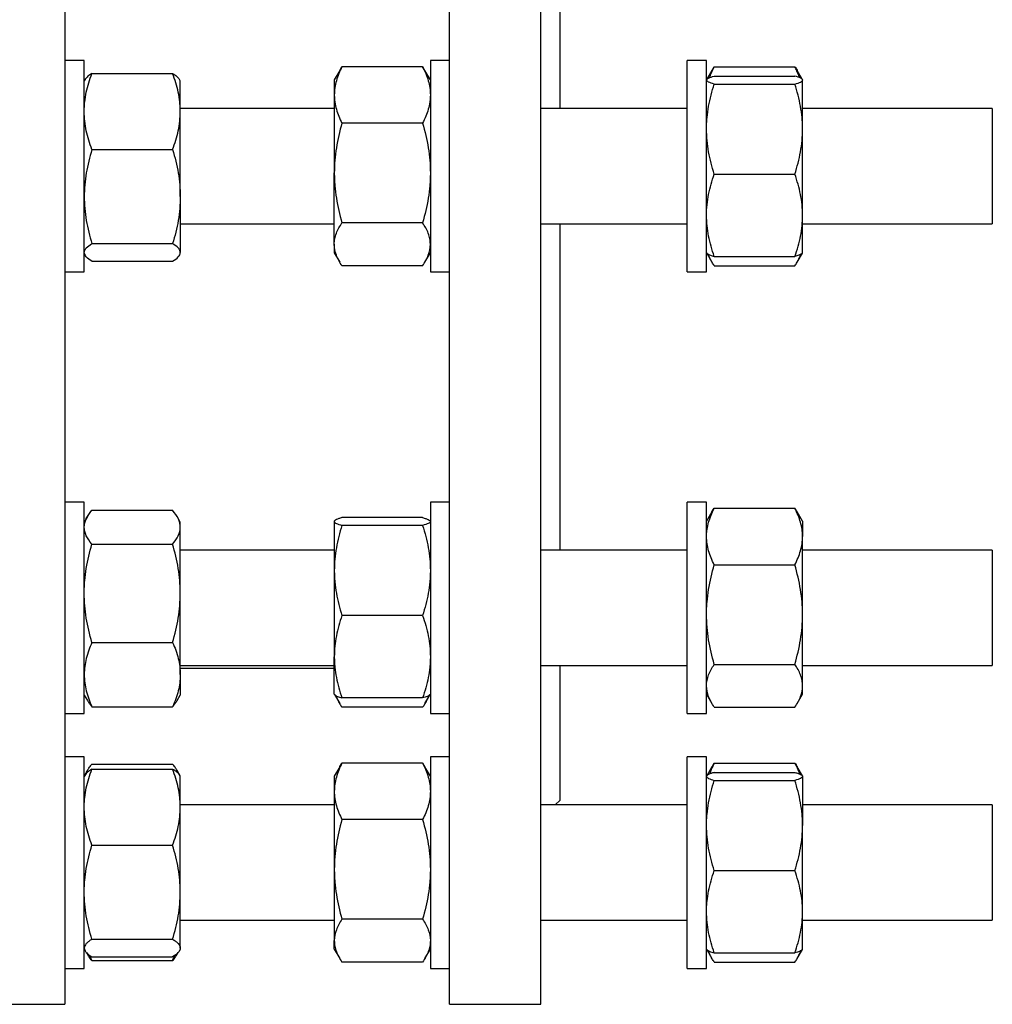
# Model space of a CAD drawing. Header units: millimetres. Extents: x 19 to 951, y 36 to 957.
# Tile 7 of 9: x 748 to 951, y 493 to 697. Entities that reach past the tile are written whole.
import ezdxf

# ---------------------------------------------------------------- set-up
doc = ezdxf.new("R2010")
doc.units = ezdxf.units.MM

msp = doc.modelspace()

# ---------------------------------------------------------------- linework, layer by layer
at = {"color": 7, "linetype": 'Continuous', "lineweight": 25}
for p, q in [((757.51, 947.52), (757.51, 492.52)), ((837.58, 492.52), (837.58, 720.02)), ((856.58, 492.52), (856.58, 720.02)), ((860.58, 678.96), (860.58, 720.02)), ((761.51, 688.96), (757.51, 688.96)), ((761.51, 644.96), (761.51, 688.96)), ((837.58, 688.96), (833.58, 688.96)), ((833.58, 688.96), (833.58, 646.6)), ((891.08, 688.96), (887.08, 688.96)), ((887.08, 671.17), (887.08, 688.96)), ((891.08, 671.17), (891.08, 688.96)), ((814.7, 686.92), (813.58, 684.96)), ((814.71, 686.92), (815.18, 687.69)), ((831.97, 687.69), (815.18, 687.69)), ((832.45, 686.92), (831.97, 687.69)), ((833.58, 684.96), (832.45, 686.92)), ((892.19, 686.9), (891.13, 685.06)), ((892.68, 687.68), (909.47, 687.68)), ((911.02, 685.06), (909.96, 686.9)), ((761.68, 685.03), (761.51, 684.74)), ((763.12, 686.29), (779.91, 686.29)), ((781.51, 684.74), (781.35, 685.03)), ((781.51, 678.36), (781.51, 684.74)), ((813.58, 684.96), (813.58, 681.81)), ((891.11, 685.03), (891.08, 684.96)), ((892.68, 685.73), (909.47, 685.73)), ((911.08, 684.96), (911.04, 685.03)), ((911.08, 684.96), (911.08, 684.91)), ((911.08, 674.7), (911.08, 684.91)), ((892.68, 684.08), (909.47, 684.08)), ((813.58, 681.81), (813.58, 665.57)), ((813.58, 678.96), (781.51, 678.96)), ((887.08, 678.96), (856.58, 678.96)), ((950.58, 678.96), (911.08, 678.96)), ((950.58, 678.96), (950.58, 654.96)), ((781.51, 660.64), (781.51, 678.36)), ((831.97, 675.93), (815.18, 675.93)), ((911.08, 656.76), (911.08, 674.7)), ((763.12, 670.42), (779.91, 670.42)), ((887.08, 644.96), (887.08, 671.17)), ((891.08, 644.96), (891.08, 671.17)), ((813.58, 650.72), (813.58, 665.57)), ((892.68, 665.32), (909.47, 665.32)), ((781.51, 660.64), (781.51, 649.02)), ((911.08, 648.96), (911.08, 656.76)), ((781.51, 654.96), (813.58, 654.96)), ((831.97, 655.21), (815.18, 655.21)), ((856.58, 654.96), (887.08, 654.96)), ((860.58, 587.07), (860.58, 654.96)), ((911.08, 654.96), (950.58, 654.96)), ((763.12, 650.86), (779.91, 650.86)), ((813.58, 650.72), (813.58, 648.96)), ((761.51, 648.74), (761.68, 648.44)), ((781.35, 648.44), (781.51, 648.74)), ((781.51, 648.74), (781.51, 649.02)), ((813.58, 648.96), (814.71, 647.01)), ((832.45, 647.01), (833.58, 648.96)), ((891.08, 648.96), (891.11, 648.9)), ((891.11, 648.9), (892.19, 647.03)), ((892.68, 648.2), (909.47, 648.2)), ((909.96, 647.03), (911.04, 648.9)), ((911.04, 648.9), (911.08, 648.96)), ((763.12, 647.18), (779.91, 647.18)), ((831.97, 646.24), (815.18, 646.24)), ((833.58, 646.6), (833.58, 644.96)), ((892.68, 646.25), (909.47, 646.25)), ((757.51, 644.96), (761.51, 644.96)), ((833.58, 644.96), (837.58, 644.96)), ((887.08, 644.96), (891.08, 644.96)), ((761.51, 597.07), (757.51, 597.07)), ((761.51, 553.07), (761.51, 597.07)), ((837.58, 597.07), (833.58, 597.07)), ((833.58, 597.07), (833.58, 553.07)), ((891.08, 597.07), (887.08, 597.07)), ((887.08, 567.91), (887.08, 597.07)), ((891.08, 567.91), (891.08, 597.07)), ((763.12, 595.35), (779.91, 595.35)), ((892.19, 595), (891.08, 593.07)), ((892.2, 595), (892.68, 595.78)), ((892.68, 595.78), (909.47, 595.78)), ((909.96, 595), (909.47, 595.78)), ((911.08, 593.07), (909.96, 595)), ((762.17, 594.03), (761.51, 592.9)), ((781.51, 592.9), (780.86, 594.03)), ((781.51, 591.83), (781.51, 592.9)), ((813.61, 593.13), (813.58, 593.07)), ((813.58, 593.07), (813.58, 593.01)), ((813.58, 593.01), (813.58, 582.83)), ((831.97, 593.82), (815.18, 593.82)), ((833.58, 593.07), (833.54, 593.13)), ((911.08, 593.07), (911.08, 589.89)), ((781.51, 578.09), (781.51, 591.83)), ((831.97, 592.2), (815.18, 592.2)), ((763.12, 588.32), (779.91, 588.32)), ((911.08, 573.64), (911.08, 589.89)), ((813.58, 587.07), (781.51, 587.07)), ((887.08, 587.07), (856.58, 587.07)), ((950.58, 587.07), (911.08, 587.07)), ((950.58, 587.07), (950.58, 563.07)), ((813.58, 582.83), (813.58, 564.88)), ((892.68, 584), (909.47, 584)), ((781.51, 561.15), (781.51, 578.09)), ((831.97, 573.45), (815.18, 573.45)), ((911.08, 558.81), (911.08, 573.64)), ((763.12, 567.86), (779.91, 567.86)), ((887.08, 553.07), (887.08, 567.91)), ((891.08, 553.07), (891.08, 567.91)), ((813.58, 557.07), (813.58, 564.88)), ((781.51, 563.07), (813.58, 563.07)), ((781.51, 562.52), (813.58, 562.52)), ((856.58, 563.07), (887.08, 563.07)), ((860.58, 535.02), (860.58, 563.07)), ((892.68, 563.28), (909.47, 563.28)), ((911.08, 563.07), (950.58, 563.07)), ((781.51, 561.15), (781.51, 556.9)), ((911.08, 557.07), (911.08, 558.81)), ((761.51, 556.9), (762.17, 555.76)), ((780.86, 555.76), (781.51, 556.9)), ((813.58, 557.07), (813.61, 557.01)), ((813.61, 557.01), (814.7, 555.11)), ((831.97, 556.31), (815.18, 556.31)), ((832.45, 555.11), (833.55, 557.01)), ((833.55, 557.01), (833.58, 557.07)), ((891.08, 557.07), (892.2, 555.13)), ((909.96, 555.13), (911.08, 557.07)), ((763.12, 554.44), (779.91, 554.44)), ((831.97, 554.34), (815.18, 554.34)), ((892.68, 554.35), (909.47, 554.35)), ((757.51, 553.07), (761.51, 553.07)), ((833.58, 553.07), (837.58, 553.07)), ((887.08, 553.07), (891.08, 553.07)), ((761.51, 544.01), (757.51, 544.01)), ((761.51, 541.93), (761.51, 544.01)), ((837.58, 544.01), (833.58, 544.01)), ((833.58, 544.01), (833.58, 500.01)), ((891.08, 544.01), (887.08, 544.01)), ((887.08, 505.41), (887.08, 544.01)), ((891.08, 505.41), (891.08, 544.01)), ((761.51, 500.01), (761.51, 541.93)), ((762.17, 541.2), (761.51, 540.07)), ((763.12, 542.52), (779.91, 542.52)), ((763.12, 541.5), (779.91, 541.5)), ((781.51, 540.07), (780.86, 541.2)), ((814.7, 541.96), (813.58, 540.01)), ((831.97, 542.73), (815.18, 542.73)), ((833.58, 540.01), (832.45, 541.96)), ((892.19, 541.94), (891.13, 540.09)), ((892.68, 542.73), (909.47, 542.73)), ((911.03, 540.09), (909.96, 541.94)), ((761.69, 540.24), (761.51, 539.95)), ((781.51, 539.95), (781.34, 540.24)), ((781.51, 539.95), (781.51, 540.07)), ((781.51, 533.57), (781.51, 539.95)), ((813.58, 540.01), (813.58, 536.85)), ((891.11, 540.07), (891.08, 540.01)), ((892.68, 540.78), (909.47, 540.78)), ((892.68, 539.13), (909.47, 539.13)), ((911.08, 540.01), (911.04, 540.07)), ((911.08, 539.95), (911.08, 540.01)), ((911.08, 539.95), (911.08, 529.74)), ((813.58, 536.85), (813.58, 520.61)), ((859.56, 534.01), (860.58, 535.02)), ((813.58, 534.01), (781.51, 534.01)), ((781.51, 515.85), (781.51, 533.57)), ((887.08, 534.01), (856.58, 534.01)), ((950.58, 534.01), (911.08, 534.01)), ((950.58, 534.01), (950.58, 532.5)), ((831.97, 530.97), (815.18, 530.97)), ((950.58, 532.5), (950.58, 510.01)), ((911.08, 511.8), (911.08, 529.74)), ((763.12, 525.63), (779.91, 525.63)), ((813.58, 520.61), (813.58, 505.77)), ((892.68, 520.36), (909.47, 520.36)), ((781.51, 504.23), (781.51, 515.85)), ((911.08, 504.01), (911.08, 511.8)), ((781.51, 510.01), (813.58, 510.01)), ((831.97, 510.25), (815.18, 510.25)), ((856.58, 510.01), (887.08, 510.01)), ((911.08, 510.01), (950.58, 510.01)), ((763.12, 506.07), (779.91, 506.07)), ((781.51, 504.23), (781.51, 503.95)), ((813.58, 504.01), (813.58, 505.77)), ((887.08, 500.01), (887.08, 505.41)), ((891.08, 500.01), (891.08, 505.41)), ((761.51, 503.95), (761.69, 503.65)), ((761.96, 503.31), (762.17, 502.94)), ((763.12, 501.61), (762.67, 502.69)), ((763.12, 502.39), (779.91, 502.39)), ((779.91, 501.61), (780.36, 502.69)), ((780.86, 502.94), (781.07, 503.31)), ((781.34, 503.65), (781.51, 503.95)), ((813.58, 504.01), (814.7, 502.06)), ((832.45, 502.06), (833.58, 504.01)), ((891.08, 504.01), (891.11, 503.95)), ((891.11, 503.95), (892.19, 502.07)), ((892.68, 503.24), (909.47, 503.24)), ((909.96, 502.07), (911.04, 503.95)), ((911.04, 503.95), (911.08, 504.01)), ((763.12, 501.61), (779.91, 501.61)), ((831.97, 501.29), (815.18, 501.29)), ((892.68, 501.29), (909.47, 501.29)), ((757.51, 500.01), (761.51, 500.01)), ((833.58, 500.01), (837.58, 500.01)), ((887.08, 500.01), (891.08, 500.01)), ((743.51, 492.52), (757.51, 492.52)), ((837.58, 492.52), (856.58, 492.52))]:
    msp.add_line(p, q, dxfattribs=at)
for points, knots in [([(815.18, 687.69), (814.69, 686.72), (814.29, 685.76), (813.73, 683.8), (813.58, 682.81), (813.58, 681.81)], [0, 0, 0, 0, 0.5, 0.5, 1, 1, 1, 1]), ([(831.97, 687.69), (832.46, 686.72), (832.86, 685.76), (833.42, 683.8), (833.58, 682.81), (833.58, 681.81)], [0, 0, 0, 0, 0.5, 0.5, 1, 1, 1, 1]), ([(891.72, 685.42), (891.77, 685.57), (891.92, 686.03), (892.24, 686.78), (892.54, 687.38), (892.68, 687.68)], [0, 0, 0, 0, 0.19818, 0.599141, 1, 1, 1, 1]), ([(892.68, 687.68), (892.52, 687.44), (892.35, 687.18), (892.21, 686.92), (892.2, 686.9)], [0, 0, 0, 0, 0.921423, 1, 1, 1, 1]), ([(910.43, 685.42), (910.38, 685.57), (910.23, 686.03), (909.91, 686.78), (909.62, 687.38), (909.47, 687.68)], [0, 0, 0, 0, 0.19818, 0.599141, 1, 1, 1, 1]), ([(909.47, 687.68), (909.63, 687.44), (909.81, 687.18), (909.95, 686.92), (909.96, 686.9)], [0, 0, 0, 0, 0.921423, 1, 1, 1, 1]), ([(761.51, 678.36), (761.51, 678.69), (761.52, 679.03), (761.56, 679.7), (761.59, 680.04), (761.7, 681.04), (761.81, 681.71), (762.23, 683.69), (762.63, 685), (763.12, 686.29)], [0, 0, 0, 0, 0.125, 0.125, 0.25, 0.25, 0.5, 0.5, 1, 1, 1, 1]), ([(763.12, 686.29), (762.97, 686.19), (762.66, 685.99), (762.26, 685.69), (761.95, 685.39), (761.75, 685.17), (761.7, 685.04), (761.69, 685.02)], [0, 0, 0, 0, 0.238547, 0.477162, 0.715652, 0.958646, 1, 1, 1, 1]), ([(781.51, 678.36), (781.51, 678.69), (781.51, 679.03), (781.47, 679.7), (781.44, 680.04), (781.33, 681.04), (781.22, 681.71), (780.8, 683.69), (780.4, 685), (779.91, 686.29)], [0, 0, 0, 0, 0.125, 0.125, 0.25, 0.25, 0.5, 0.5, 1, 1, 1, 1]), ([(779.91, 686.29), (780.06, 686.19), (780.37, 685.99), (780.77, 685.69), (781.08, 685.39), (781.28, 685.17), (781.33, 685.04), (781.34, 685.02)], [0, 0, 0, 0, 0.238547, 0.4771616, 0.7156518, 0.958646, 1, 1, 1, 1]), ([(891.08, 684.91), (891.08, 684.94), (891.09, 684.98), (891.12, 685.05), (891.15, 685.08), (891.26, 685.19), (891.37, 685.26), (891.79, 685.46), (892.2, 685.6), (892.68, 685.73)], [0, 0, 0, 0, 0.125, 0.125, 0.25, 0.25, 0.5, 0.5, 1, 1, 1, 1]), ([(892.68, 684.08), (892.19, 684.22), (891.79, 684.35), (891.23, 684.63), (891.08, 684.77), (891.08, 684.91)], [0, 0, 0, 0, 0.5, 0.5, 1, 1, 1, 1]), ([(911.08, 684.91), (911.08, 684.94), (911.07, 684.98), (911.03, 685.05), (911, 685.08), (910.89, 685.19), (910.78, 685.26), (910.36, 685.46), (909.96, 685.6), (909.47, 685.73)], [0, 0, 0, 0, 0.125, 0.125, 0.25, 0.25, 0.5, 0.5, 1, 1, 1, 1]), ([(909.47, 684.08), (909.96, 684.22), (910.36, 684.35), (910.92, 684.63), (911.08, 684.77), (911.08, 684.91)], [0, 0, 0, 0, 0.5, 0.5, 1, 1, 1, 1]), ([(891.08, 674.7), (891.08, 675.1), (891.09, 675.5), (891.12, 676.29), (891.15, 676.69), (891.26, 677.88), (891.37, 678.66), (891.79, 681.01), (892.2, 682.55), (892.68, 684.08)], [0, 0, 0, 0, 0.125, 0.125, 0.25, 0.25, 0.5, 0.5, 1, 1, 1, 1]), ([(911.08, 674.7), (911.08, 675.1), (911.07, 675.5), (911.03, 676.29), (911, 676.69), (910.89, 677.88), (910.78, 678.66), (910.36, 681.01), (909.96, 682.55), (909.47, 684.08)], [0, 0, 0, 0, 0.125, 0.125, 0.25, 0.25, 0.5, 0.5, 1, 1, 1, 1]), ([(813.58, 681.81), (813.58, 681.56), (813.59, 681.31), (813.62, 680.81), (813.65, 680.56), (813.76, 679.82), (813.87, 679.32), (814.29, 677.85), (814.7, 676.89), (815.18, 675.93)], [0, 0, 0, 0, 0.125, 0.125, 0.25, 0.25, 0.5, 0.5, 1, 1, 1, 1]), ([(833.58, 681.81), (833.58, 681.56), (833.57, 681.31), (833.53, 680.81), (833.5, 680.56), (833.39, 679.82), (833.28, 679.32), (832.86, 677.85), (832.46, 676.89), (831.97, 675.93)], [0, 0, 0, 0, 0.125, 0.125, 0.25, 0.25, 0.5, 0.5, 1, 1, 1, 1]), ([(763.12, 670.42), (762.63, 671.72), (762.23, 673.03), (761.67, 675.67), (761.51, 677), (761.51, 678.36)], [0, 0, 0, 0, 0.5, 0.5, 1, 1, 1, 1]), ([(779.91, 670.42), (780.4, 671.72), (780.8, 673.03), (781.36, 675.67), (781.51, 677), (781.51, 678.36)], [0, 0, 0, 0, 0.5, 0.5, 1, 1, 1, 1]), ([(815.18, 675.93), (814.69, 674.23), (814.29, 672.53), (813.73, 669.08), (813.58, 667.33), (813.58, 665.57)], [0, 0, 0, 0, 0.5, 0.5, 1, 1, 1, 1]), ([(831.97, 675.93), (832.46, 674.23), (832.86, 672.53), (833.42, 669.08), (833.58, 667.33), (833.58, 665.57)], [0, 0, 0, 0, 0.5, 0.5, 1, 1, 1, 1]), ([(892.68, 665.32), (892.19, 666.85), (891.79, 668.4), (891.23, 671.52), (891.08, 673.1), (891.08, 674.7)], [0, 0, 0, 0, 0.5, 0.5, 1, 1, 1, 1]), ([(909.47, 665.32), (909.96, 666.85), (910.36, 668.4), (910.92, 671.52), (911.08, 673.1), (911.08, 674.7)], [0, 0, 0, 0, 0.5, 0.5, 1, 1, 1, 1]), ([(763.12, 670.42), (762.88, 669.62), (762.65, 668.82), (762.26, 667.2), (762.09, 666.38), (761.67, 663.94), (761.51, 662.29), (761.51, 660.64)], [0, 0, 0, 0, 0.25, 0.25, 0.5, 0.5, 1, 1, 1, 1]), ([(779.91, 670.42), (780.15, 669.62), (780.38, 668.82), (780.77, 667.2), (780.94, 666.38), (781.36, 663.94), (781.51, 662.29), (781.51, 660.64)], [0, 0, 0, 0, 0.25, 0.25, 0.5, 0.5, 1, 1, 1, 1]), ([(813.58, 665.57), (813.58, 665.13), (813.59, 664.69), (813.62, 663.81), (813.65, 663.37), (813.76, 662.06), (813.87, 661.19), (814.29, 658.6), (814.7, 656.9), (815.18, 655.21)], [0, 0, 0, 0, 0.125, 0.125, 0.25, 0.25, 0.5, 0.5, 1, 1, 1, 1]), ([(833.58, 665.57), (833.58, 665.13), (833.57, 664.69), (833.53, 663.81), (833.5, 663.37), (833.39, 662.06), (833.28, 661.19), (832.86, 658.6), (832.46, 656.9), (831.97, 655.21)], [0, 0, 0, 0, 0.125, 0.125, 0.25, 0.25, 0.5, 0.5, 1, 1, 1, 1]), ([(891.08, 656.76), (891.08, 657.48), (891.11, 658.21), (891.26, 659.67), (891.37, 660.39), (891.8, 662.53), (892.2, 663.93), (892.68, 665.32)], [0, 0, 0, 0, 0.25, 0.25, 0.5, 0.5, 1, 1, 1, 1]), ([(911.08, 656.76), (911.08, 657.48), (911.04, 658.21), (910.89, 659.67), (910.78, 660.39), (910.36, 662.53), (909.95, 663.93), (909.47, 665.32)], [0, 0, 0, 0, 0.25, 0.25, 0.5, 0.5, 1, 1, 1, 1]), ([(761.51, 660.64), (761.51, 659.81), (761.55, 658.98), (761.7, 657.32), (761.81, 656.49), (762.23, 654.05), (762.64, 652.44), (763.12, 650.86)], [0, 0, 0, 0, 0.25, 0.25, 0.5, 0.5, 1, 1, 1, 1]), ([(781.51, 660.64), (781.51, 659.81), (781.48, 658.98), (781.33, 657.32), (781.22, 656.49), (780.8, 654.05), (780.39, 652.44), (779.91, 650.86)], [0, 0, 0, 0, 0.25, 0.25, 0.5, 0.5, 1, 1, 1, 1]), ([(892.68, 648.2), (892.44, 648.89), (892.22, 649.6), (891.82, 651.02), (891.65, 651.73), (891.23, 653.87), (891.08, 655.31), (891.08, 656.76)], [0, 0, 0, 0, 0.25, 0.25, 0.5, 0.5, 1, 1, 1, 1]), ([(909.47, 648.2), (909.71, 648.89), (909.94, 649.6), (910.34, 651.02), (910.51, 651.73), (910.93, 653.87), (911.08, 655.31), (911.08, 656.76)], [0, 0, 0, 0, 0.25, 0.25, 0.5, 0.5, 1, 1, 1, 1]), ([(813.58, 650.72), (813.58, 651.1), (813.61, 651.48), (813.76, 652.25), (813.87, 652.63), (814.3, 653.75), (814.7, 654.48), (815.18, 655.21)], [0, 0, 0, 0, 0.25, 0.25, 0.5, 0.5, 1, 1, 1, 1]), ([(833.58, 650.72), (833.58, 651.1), (833.54, 651.48), (833.39, 652.25), (833.28, 652.63), (832.86, 653.75), (832.45, 654.48), (831.97, 655.21)], [0, 0, 0, 0, 0.25, 0.25, 0.5, 0.5, 1, 1, 1, 1]), ([(761.51, 649.02), (761.51, 649.1), (761.52, 649.18), (761.56, 649.33), (761.59, 649.41), (761.7, 649.64), (761.81, 649.8), (762.23, 650.26), (762.63, 650.56), (763.12, 650.86)], [0, 0, 0, 0, 0.125, 0.125, 0.25, 0.25, 0.5, 0.5, 1, 1, 1, 1]), ([(781.51, 649.02), (781.51, 649.1), (781.51, 649.18), (781.47, 649.33), (781.44, 649.41), (781.33, 649.64), (781.22, 649.8), (780.8, 650.26), (780.4, 650.56), (779.91, 650.86)], [0, 0, 0, 0, 0.125, 0.125, 0.25, 0.25, 0.5, 0.5, 1, 1, 1, 1]), ([(815.18, 646.24), (814.94, 646.61), (814.72, 646.98), (814.32, 647.72), (814.15, 648.09), (813.73, 649.21), (813.58, 649.97), (813.58, 650.72)], [0, 0, 0, 0, 0.25, 0.25, 0.5, 0.5, 1, 1, 1, 1]), ([(831.97, 646.24), (832.21, 646.61), (832.44, 646.98), (832.84, 647.72), (833.01, 648.09), (833.43, 649.21), (833.58, 649.97), (833.58, 650.72)], [0, 0, 0, 0, 0.25, 0.25, 0.5, 0.5, 1, 1, 1, 1]), ([(763.12, 647.18), (762.63, 647.48), (762.23, 647.78), (761.67, 648.4), (761.51, 648.71), (761.51, 649.02)], [0, 0, 0, 0, 0.5, 0.5, 1, 1, 1, 1]), ([(779.91, 647.18), (780.4, 647.48), (780.8, 647.78), (781.36, 648.4), (781.51, 648.71), (781.51, 649.02)], [0, 0, 0, 0, 0.5, 0.5, 1, 1, 1, 1]), ([(891.12, 648.91), (891.13, 648.88), (891.17, 648.82), (891.32, 648.71), (891.55, 648.58), (891.87, 648.45), (892.24, 648.32), (892.54, 648.24), (892.68, 648.2)], [0, 0, 0, 0, 0.101533, 0.279348, 0.457073, 0.63801, 0.819028, 1, 1, 1, 1]), ([(892.68, 646.25), (892.53, 646.49), (892.22, 646.97), (891.83, 647.7), (891.57, 648.25), (891.47, 648.57), (891.45, 648.64)], [0, 0, 0, 0, 0.305143, 0.610372, 0.915442, 1, 1, 1, 1]), ([(911.03, 648.91), (911.02, 648.88), (910.99, 648.82), (910.84, 648.71), (910.6, 648.58), (910.29, 648.45), (909.91, 648.32), (909.62, 648.24), (909.47, 648.2)], [0, 0, 0, 0, 0.101533, 0.279348, 0.457073, 0.63801, 0.819028, 1, 1, 1, 1]), ([(909.47, 646.25), (909.63, 646.49), (909.94, 646.97), (910.32, 647.7), (910.58, 648.25), (910.68, 648.57), (910.7, 648.64)], [0, 0, 0, 0, 0.305143, 0.610372, 0.915442, 1, 1, 1, 1]), ([(761.51, 591.83), (761.51, 591.98), (761.52, 592.13), (761.56, 592.43), (761.59, 592.58), (761.7, 593.03), (761.81, 593.32), (762.23, 594.2), (762.63, 594.78), (763.12, 595.35)], [0, 0, 0, 0, 0.125, 0.125, 0.25, 0.25, 0.5, 0.5, 1, 1, 1, 1]), ([(781.51, 591.83), (781.51, 591.98), (781.51, 592.13), (781.47, 592.43), (781.44, 592.58), (781.33, 593.03), (781.22, 593.32), (780.8, 594.2), (780.4, 594.78), (779.91, 595.35)], [0, 0, 0, 0, 0.125, 0.125, 0.25, 0.25, 0.5, 0.5, 1, 1, 1, 1]), ([(891.08, 589.89), (891.08, 590.14), (891.09, 590.39), (891.12, 590.89), (891.15, 591.14), (891.26, 591.89), (891.37, 592.38), (891.79, 593.85), (892.2, 594.82), (892.68, 595.78)], [0, 0, 0, 0, 0.125, 0.125, 0.25, 0.25, 0.5, 0.5, 1, 1, 1, 1]), ([(911.08, 589.89), (911.08, 590.14), (911.07, 590.39), (911.03, 590.89), (911, 591.14), (910.89, 591.89), (910.78, 592.38), (910.36, 593.85), (909.96, 594.82), (909.47, 595.78)], [0, 0, 0, 0, 0.125, 0.125, 0.25, 0.25, 0.5, 0.5, 1, 1, 1, 1]), ([(815.18, 593.82), (814.94, 593.75), (814.72, 593.69), (814.32, 593.55), (814.15, 593.49), (813.73, 593.28), (813.58, 593.15), (813.58, 593.01)], [0, 0, 0, 0, 0.25, 0.25, 0.5, 0.5, 1, 1, 1, 1]), ([(813.58, 593.01), (813.58, 592.94), (813.61, 592.87), (813.76, 592.74), (813.87, 592.67), (814.3, 592.47), (814.7, 592.33), (815.18, 592.2)], [0, 0, 0, 0, 0.25, 0.25, 0.5, 0.5, 1, 1, 1, 1]), ([(831.97, 593.82), (832.21, 593.75), (832.44, 593.69), (832.84, 593.55), (833.01, 593.49), (833.43, 593.28), (833.58, 593.15), (833.58, 593.01)], [0, 0, 0, 0, 0.25, 0.25, 0.5, 0.5, 1, 1, 1, 1]), ([(833.58, 593.01), (833.58, 592.94), (833.54, 592.87), (833.39, 592.74), (833.28, 592.67), (832.86, 592.47), (832.45, 592.33), (831.97, 592.2)], [0, 0, 0, 0, 0.25, 0.25, 0.5, 0.5, 1, 1, 1, 1]), ([(763.12, 588.32), (762.63, 588.89), (762.23, 589.47), (761.67, 590.64), (761.51, 591.24), (761.51, 591.83)], [0, 0, 0, 0, 0.5, 0.5, 1, 1, 1, 1]), ([(779.91, 588.32), (780.4, 588.89), (780.8, 589.47), (781.36, 590.64), (781.51, 591.24), (781.51, 591.83)], [0, 0, 0, 0, 0.5, 0.5, 1, 1, 1, 1]), ([(815.18, 592.2), (814.69, 590.67), (814.29, 589.13), (813.73, 586), (813.58, 584.43), (813.58, 582.83)], [0, 0, 0, 0, 0.5, 0.5, 1, 1, 1, 1]), ([(831.97, 592.2), (832.46, 590.67), (832.86, 589.13), (833.42, 586), (833.58, 584.43), (833.58, 582.83)], [0, 0, 0, 0, 0.5, 0.5, 1, 1, 1, 1]), ([(761.51, 578.09), (761.51, 578.52), (761.52, 578.96), (761.56, 579.83), (761.59, 580.26), (761.7, 581.55), (761.81, 582.41), (762.23, 584.96), (762.63, 586.65), (763.12, 588.32)], [0, 0, 0, 0, 0.125, 0.125, 0.25, 0.25, 0.5, 0.5, 1, 1, 1, 1]), ([(781.51, 578.09), (781.51, 578.52), (781.51, 578.96), (781.47, 579.83), (781.44, 580.26), (781.33, 581.55), (781.22, 582.41), (780.8, 584.96), (780.4, 586.65), (779.91, 588.32)], [0, 0, 0, 0, 0.125, 0.125, 0.25, 0.25, 0.5, 0.5, 1, 1, 1, 1]), ([(892.68, 584), (892.19, 584.96), (891.79, 585.93), (891.23, 587.9), (891.08, 588.89), (891.08, 589.89)], [0, 0, 0, 0, 0.5, 0.5, 1, 1, 1, 1]), ([(909.47, 584), (909.96, 584.96), (910.36, 585.93), (910.92, 587.9), (911.08, 588.89), (911.08, 589.89)], [0, 0, 0, 0, 0.5, 0.5, 1, 1, 1, 1]), ([(813.58, 582.83), (813.58, 582.43), (813.59, 582.03), (813.62, 581.23), (813.65, 580.84), (813.76, 579.65), (813.87, 578.87), (814.29, 576.52), (814.7, 574.98), (815.18, 573.45)], [0, 0, 0, 0, 0.125, 0.125, 0.25, 0.25, 0.5, 0.5, 1, 1, 1, 1]), ([(833.58, 582.83), (833.58, 582.43), (833.57, 582.03), (833.53, 581.23), (833.5, 580.84), (833.39, 579.65), (833.28, 578.87), (832.86, 576.52), (832.46, 574.98), (831.97, 573.45)], [0, 0, 0, 0, 0.125, 0.125, 0.25, 0.25, 0.5, 0.5, 1, 1, 1, 1]), ([(891.08, 573.64), (891.08, 574.08), (891.09, 574.52), (891.12, 575.4), (891.15, 575.84), (891.26, 577.15), (891.37, 578.01), (891.79, 580.6), (892.2, 582.31), (892.68, 584)], [0, 0, 0, 0, 0.125, 0.125, 0.25, 0.25, 0.5, 0.5, 1, 1, 1, 1]), ([(911.08, 573.64), (911.08, 574.08), (911.07, 574.52), (911.03, 575.4), (911, 575.84), (910.89, 577.15), (910.78, 578.01), (910.36, 580.6), (909.96, 582.31), (909.47, 584)], [0, 0, 0, 0, 0.125, 0.125, 0.25, 0.25, 0.5, 0.5, 1, 1, 1, 1]), ([(763.12, 567.86), (762.63, 569.53), (762.23, 571.22), (761.67, 574.62), (761.51, 576.35), (761.51, 578.09)], [0, 0, 0, 0, 0.5, 0.5, 1, 1, 1, 1]), ([(779.91, 567.86), (780.4, 569.53), (780.8, 571.22), (781.36, 574.62), (781.51, 576.35), (781.51, 578.09)], [0, 0, 0, 0, 0.5, 0.5, 1, 1, 1, 1]), ([(815.18, 573.45), (814.69, 572.05), (814.29, 570.64), (813.73, 567.78), (813.58, 566.34), (813.58, 564.88)], [0, 0, 0, 0, 0.5, 0.5, 1, 1, 1, 1]), ([(831.97, 573.45), (832.46, 572.05), (832.86, 570.64), (833.42, 567.78), (833.58, 566.34), (833.58, 564.88)], [0, 0, 0, 0, 0.5, 0.5, 1, 1, 1, 1]), ([(892.68, 563.28), (892.19, 564.97), (891.79, 566.68), (891.23, 570.13), (891.08, 571.87), (891.08, 573.64)], [0, 0, 0, 0, 0.5, 0.5, 1, 1, 1, 1]), ([(909.47, 563.28), (909.96, 564.97), (910.36, 566.68), (910.92, 570.13), (911.08, 571.87), (911.08, 573.64)], [0, 0, 0, 0, 0.5, 0.5, 1, 1, 1, 1]), ([(763.12, 567.86), (762.88, 567.31), (762.65, 566.76), (762.26, 565.65), (762.09, 565.09), (761.67, 563.41), (761.51, 562.29), (761.51, 561.15)], [0, 0, 0, 0, 0.25, 0.25, 0.5, 0.5, 1, 1, 1, 1]), ([(779.91, 567.86), (780.15, 567.31), (780.38, 566.76), (780.77, 565.65), (780.94, 565.09), (781.36, 563.41), (781.51, 562.29), (781.51, 561.15)], [0, 0, 0, 0, 0.25, 0.25, 0.5, 0.5, 1, 1, 1, 1]), ([(813.58, 564.88), (813.58, 564.52), (813.59, 564.15), (813.62, 563.43), (813.65, 563.06), (813.76, 561.98), (813.87, 561.26), (814.29, 559.12), (814.7, 557.71), (815.18, 556.31)], [0, 0, 0, 0, 0.125, 0.125, 0.25, 0.25, 0.5, 0.5, 1, 1, 1, 1]), ([(833.58, 564.88), (833.58, 564.52), (833.57, 564.15), (833.53, 563.43), (833.5, 563.06), (833.39, 561.98), (833.28, 561.26), (832.86, 559.12), (832.46, 557.71), (831.97, 556.31)], [0, 0, 0, 0, 0.125, 0.125, 0.25, 0.25, 0.5, 0.5, 1, 1, 1, 1]), ([(891.08, 558.81), (891.08, 559.19), (891.11, 559.57), (891.26, 560.33), (891.37, 560.71), (891.8, 561.82), (892.2, 562.56), (892.68, 563.28)], [0, 0, 0, 0, 0.25, 0.25, 0.5, 0.5, 1, 1, 1, 1]), ([(911.08, 558.81), (911.08, 559.19), (911.04, 559.57), (910.89, 560.33), (910.78, 560.71), (910.36, 561.82), (909.95, 562.56), (909.47, 563.28)], [0, 0, 0, 0, 0.25, 0.25, 0.5, 0.5, 1, 1, 1, 1]), ([(761.51, 561.15), (761.51, 560.58), (761.55, 560.01), (761.7, 558.87), (761.81, 558.31), (762.23, 556.63), (762.64, 555.53), (763.12, 554.44)], [0, 0, 0, 0, 0.25, 0.25, 0.5, 0.5, 1, 1, 1, 1]), ([(781.51, 561.15), (781.51, 560.58), (781.48, 560.01), (781.33, 558.87), (781.22, 558.31), (780.8, 556.63), (780.39, 555.53), (779.91, 554.44)], [0, 0, 0, 0, 0.25, 0.25, 0.5, 0.5, 1, 1, 1, 1]), ([(892.68, 554.35), (892.44, 554.71), (892.22, 555.08), (891.82, 555.82), (891.65, 556.19), (891.23, 557.31), (891.08, 558.06), (891.08, 558.81)], [0, 0, 0, 0, 0.25, 0.25, 0.5, 0.5, 1, 1, 1, 1]), ([(909.47, 554.35), (909.71, 554.71), (909.94, 555.08), (910.34, 555.82), (910.51, 556.19), (910.93, 557.31), (911.08, 558.06), (911.08, 558.81)], [0, 0, 0, 0, 0.25, 0.25, 0.5, 0.5, 1, 1, 1, 1]), ([(762.18, 555.77), (762.22, 555.69), (762.37, 555.42), (762.68, 554.98), (762.98, 554.62), (763.12, 554.44)], [0, 0, 0, 0, 0.180975, 0.590539, 1, 1, 1, 1]), ([(780.85, 555.77), (780.81, 555.69), (780.66, 555.42), (780.35, 554.98), (780.05, 554.62), (779.91, 554.44)], [0, 0, 0, 0, 0.180975, 0.590539, 1, 1, 1, 1]), ([(813.61, 557.01), (813.63, 556.98), (813.69, 556.9), (813.89, 556.77), (814.22, 556.61), (814.65, 556.46), (815.01, 556.36), (815.18, 556.31)], [0, 0, 0, 0, 0.128217, 0.344984, 0.561773, 0.780876, 1, 1, 1, 1]), ([(813.95, 556.74), (813.99, 556.64), (814.1, 556.29), (814.37, 555.72), (814.74, 555.03), (815.04, 554.57), (815.18, 554.34)], [0, 0, 0, 0, 0.132342, 0.421498, 0.710786, 1, 1, 1, 1]), ([(833.54, 557.01), (833.52, 556.98), (833.47, 556.9), (833.27, 556.77), (832.94, 556.61), (832.5, 556.46), (832.15, 556.36), (831.97, 556.31)], [0, 0, 0, 0, 0.128217, 0.344984, 0.561773, 0.780876, 1, 1, 1, 1]), ([(833.2, 556.74), (833.17, 556.64), (833.05, 556.29), (832.79, 555.72), (832.41, 555.03), (832.12, 554.57), (831.97, 554.34)], [0, 0, 0, 0, 0.132342, 0.421498, 0.710786, 1, 1, 1, 1]), ([(761.51, 533.57), (761.51, 533.9), (761.52, 534.24), (761.56, 534.92), (761.59, 535.25), (761.7, 536.26), (761.81, 536.92), (762.23, 538.9), (762.63, 540.21), (763.12, 541.5)], [0, 0, 0, 0, 0.125, 0.125, 0.25, 0.25, 0.5, 0.5, 1, 1, 1, 1]), ([(763.12, 541.5), (762.91, 541.37), (762.52, 541.12), (762.08, 540.74), (761.81, 540.46), (761.72, 540.29), (761.7, 540.24)], [0, 0, 0, 0, 0.32731, 0.604911, 0.88248, 1, 1, 1, 1]), ([(761.79, 540.4), (761.81, 540.45), (761.89, 540.72), (762.16, 541.21), (762.59, 541.87), (762.94, 542.31), (763.12, 542.52)], [0, 0, 0, 0, 0.065703, 0.374926, 0.687447, 1, 1, 1, 1]), ([(781.24, 540.4), (781.22, 540.45), (781.14, 540.72), (780.87, 541.21), (780.44, 541.87), (780.09, 542.31), (779.91, 542.52)], [0, 0, 0, 0, 0.065703, 0.374926, 0.687447, 1, 1, 1, 1]), ([(781.51, 533.57), (781.51, 533.9), (781.51, 534.24), (781.47, 534.92), (781.44, 535.25), (781.33, 536.26), (781.22, 536.92), (780.8, 538.9), (780.4, 540.21), (779.91, 541.5)], [0, 0, 0, 0, 0.125, 0.125, 0.25, 0.25, 0.5, 0.5, 1, 1, 1, 1]), ([(779.91, 541.5), (780.12, 541.37), (780.51, 541.12), (780.95, 540.74), (781.22, 540.46), (781.31, 540.29), (781.33, 540.24)], [0, 0, 0, 0, 0.32731, 0.604911, 0.88248, 1, 1, 1, 1]), ([(815.18, 542.73), (814.94, 542.25), (814.72, 541.77), (814.32, 540.79), (814.15, 540.3), (813.73, 538.83), (813.58, 537.84), (813.58, 536.85)], [0, 0, 0, 0, 0.25, 0.25, 0.5, 0.5, 1, 1, 1, 1]), ([(814.71, 541.96), (814.72, 541.99), (814.86, 542.25), (815.03, 542.5), (815.18, 542.73)], [0, 0, 0, 0, 0.109088, 1, 1, 1, 1]), ([(831.97, 542.73), (832.21, 542.25), (832.44, 541.77), (832.84, 540.79), (833.01, 540.3), (833.43, 538.83), (833.58, 537.84), (833.58, 536.85)], [0, 0, 0, 0, 0.25, 0.25, 0.5, 0.5, 1, 1, 1, 1]), ([(832.45, 541.96), (832.43, 541.99), (832.29, 542.25), (832.12, 542.5), (831.97, 542.73)], [0, 0, 0, 0, 0.109088, 1, 1, 1, 1]), ([(892.68, 542.73), (892.47, 542.29), (892.1, 541.54), (891.83, 540.78), (891.72, 540.46)], [0, 0, 0, 0, 0.580608, 1, 1, 1, 1]), ([(892.68, 542.73), (892.52, 542.49), (892.35, 542.23), (892.21, 541.96), (892.2, 541.94)], [0, 0, 0, 0, 0.921423, 1, 1, 1, 1]), ([(909.47, 542.73), (909.68, 542.29), (910.05, 541.54), (910.32, 540.78), (910.43, 540.46)], [0, 0, 0, 0, 0.580608, 1, 1, 1, 1]), ([(909.47, 542.73), (909.63, 542.49), (909.81, 542.23), (909.95, 541.96), (909.96, 541.94)], [0, 0, 0, 0, 0.921423, 1, 1, 1, 1]), ([(892.68, 540.78), (892.44, 540.71), (892.22, 540.64), (891.82, 540.5), (891.65, 540.44), (891.23, 540.23), (891.08, 540.09), (891.08, 539.95)], [0, 0, 0, 0, 0.25, 0.25, 0.5, 0.5, 1, 1, 1, 1]), ([(891.08, 539.95), (891.08, 539.88), (891.11, 539.81), (891.26, 539.67), (891.37, 539.6), (891.8, 539.39), (892.2, 539.26), (892.68, 539.13)], [0, 0, 0, 0, 0.25, 0.25, 0.5, 0.5, 1, 1, 1, 1]), ([(891.08, 529.74), (891.08, 530.14), (891.09, 530.54), (891.12, 531.34), (891.15, 531.73), (891.26, 532.92), (891.37, 533.71), (891.79, 536.05), (892.2, 537.6), (892.68, 539.13)], [0, 0, 0, 0, 0.125, 0.125, 0.25, 0.25, 0.5, 0.5, 1, 1, 1, 1]), ([(909.47, 540.78), (909.71, 540.71), (909.94, 540.64), (910.34, 540.5), (910.51, 540.44), (910.93, 540.23), (911.08, 540.09), (911.08, 539.95)], [0, 0, 0, 0, 0.25, 0.25, 0.5, 0.5, 1, 1, 1, 1]), ([(911.08, 539.95), (911.08, 539.88), (911.04, 539.81), (910.89, 539.67), (910.78, 539.6), (910.36, 539.39), (909.95, 539.26), (909.47, 539.13)], [0, 0, 0, 0, 0.25, 0.25, 0.5, 0.5, 1, 1, 1, 1]), ([(911.08, 529.74), (911.08, 530.14), (911.07, 530.54), (911.03, 531.34), (911, 531.73), (910.89, 532.92), (910.78, 533.71), (910.36, 536.05), (909.96, 537.6), (909.47, 539.13)], [0, 0, 0, 0, 0.125, 0.125, 0.25, 0.25, 0.5, 0.5, 1, 1, 1, 1]), ([(813.58, 536.85), (813.58, 536.35), (813.61, 535.85), (813.76, 534.85), (813.87, 534.36), (814.3, 532.88), (814.7, 531.92), (815.18, 530.97)], [0, 0, 0, 0, 0.25, 0.25, 0.5, 0.5, 1, 1, 1, 1]), ([(833.58, 536.85), (833.58, 536.35), (833.54, 535.85), (833.39, 534.85), (833.28, 534.36), (832.86, 532.88), (832.45, 531.92), (831.97, 530.97)], [0, 0, 0, 0, 0.25, 0.25, 0.5, 0.5, 1, 1, 1, 1]), ([(763.12, 525.63), (762.63, 526.93), (762.23, 528.24), (761.67, 530.88), (761.51, 532.21), (761.51, 533.57)], [0, 0, 0, 0, 0.5, 0.5, 1, 1, 1, 1]), ([(779.91, 525.63), (780.4, 526.93), (780.8, 528.24), (781.36, 530.88), (781.51, 532.21), (781.51, 533.57)], [0, 0, 0, 0, 0.5, 0.5, 1, 1, 1, 1]), ([(815.18, 530.97), (814.69, 529.28), (814.29, 527.57), (813.73, 524.12), (813.58, 522.38), (813.58, 520.61)], [0, 0, 0, 0, 0.5, 0.5, 1, 1, 1, 1]), ([(831.97, 530.97), (832.46, 529.28), (832.86, 527.57), (833.42, 524.12), (833.58, 522.38), (833.58, 520.61)], [0, 0, 0, 0, 0.5, 0.5, 1, 1, 1, 1]), ([(892.68, 520.36), (892.19, 521.89), (891.79, 523.44), (891.23, 526.56), (891.08, 528.14), (891.08, 529.74)], [0, 0, 0, 0, 0.5, 0.5, 1, 1, 1, 1]), ([(909.47, 520.36), (909.96, 521.89), (910.36, 523.44), (910.92, 526.56), (911.08, 528.14), (911.08, 529.74)], [0, 0, 0, 0, 0.5, 0.5, 1, 1, 1, 1]), ([(761.51, 515.85), (761.51, 516.27), (761.52, 516.68), (761.56, 517.51), (761.59, 517.93), (761.7, 519.16), (761.81, 519.98), (762.23, 522.43), (762.63, 524.03), (763.12, 525.63)], [0, 0, 0, 0, 0.125, 0.125, 0.25, 0.25, 0.5, 0.5, 1, 1, 1, 1]), ([(781.51, 515.85), (781.51, 516.27), (781.51, 516.68), (781.47, 517.51), (781.44, 517.93), (781.33, 519.16), (781.22, 519.98), (780.8, 522.43), (780.4, 524.03), (779.91, 525.63)], [0, 0, 0, 0, 0.125, 0.125, 0.25, 0.25, 0.5, 0.5, 1, 1, 1, 1]), ([(813.58, 520.61), (813.58, 520.17), (813.59, 519.73), (813.62, 518.85), (813.65, 518.41), (813.76, 517.1), (813.87, 516.23), (814.29, 513.64), (814.7, 511.94), (815.18, 510.25)], [0, 0, 0, 0, 0.125, 0.125, 0.25, 0.25, 0.5, 0.5, 1, 1, 1, 1]), ([(833.58, 520.61), (833.58, 520.17), (833.57, 519.73), (833.53, 518.85), (833.5, 518.41), (833.39, 517.1), (833.28, 516.23), (832.86, 513.64), (832.46, 511.94), (831.97, 510.25)], [0, 0, 0, 0, 0.125, 0.125, 0.25, 0.25, 0.5, 0.5, 1, 1, 1, 1]), ([(891.08, 511.8), (891.08, 512.16), (891.09, 512.53), (891.12, 513.25), (891.15, 513.62), (891.26, 514.7), (891.37, 515.42), (891.79, 517.55), (892.2, 518.96), (892.68, 520.36)], [0, 0, 0, 0, 0.125, 0.125, 0.25, 0.25, 0.5, 0.5, 1, 1, 1, 1]), ([(911.08, 511.8), (911.08, 512.16), (911.07, 512.53), (911.03, 513.25), (911, 513.62), (910.89, 514.7), (910.78, 515.42), (910.36, 517.55), (909.96, 518.96), (909.47, 520.36)], [0, 0, 0, 0, 0.125, 0.125, 0.25, 0.25, 0.5, 0.5, 1, 1, 1, 1]), ([(763.12, 506.07), (762.63, 507.67), (762.23, 509.28), (761.67, 512.54), (761.51, 514.19), (761.51, 515.85)], [0, 0, 0, 0, 0.5, 0.5, 1, 1, 1, 1]), ([(779.91, 506.07), (780.4, 507.67), (780.8, 509.28), (781.36, 512.54), (781.51, 514.19), (781.51, 515.85)], [0, 0, 0, 0, 0.5, 0.5, 1, 1, 1, 1]), ([(892.68, 503.24), (892.19, 504.64), (891.79, 506.05), (891.23, 508.9), (891.08, 510.34), (891.08, 511.8)], [0, 0, 0, 0, 0.5, 0.5, 1, 1, 1, 1]), ([(909.47, 503.24), (909.96, 504.64), (910.36, 506.05), (910.92, 508.9), (911.08, 510.34), (911.08, 511.8)], [0, 0, 0, 0, 0.5, 0.5, 1, 1, 1, 1]), ([(815.18, 510.25), (814.69, 509.52), (814.29, 508.78), (813.73, 507.29), (813.58, 506.53), (813.58, 505.77)], [0, 0, 0, 0, 0.5, 0.5, 1, 1, 1, 1]), ([(831.97, 510.25), (832.46, 509.52), (832.86, 508.78), (833.42, 507.29), (833.58, 506.53), (833.58, 505.77)], [0, 0, 0, 0, 0.5, 0.5, 1, 1, 1, 1]), ([(763.12, 506.07), (762.88, 505.92), (762.65, 505.77), (762.26, 505.47), (762.09, 505.31), (761.67, 504.85), (761.51, 504.54), (761.51, 504.23)], [0, 0, 0, 0, 0.25, 0.25, 0.5, 0.5, 1, 1, 1, 1]), ([(761.51, 504.23), (761.51, 504.08), (761.55, 503.92), (761.7, 503.61), (761.81, 503.45), (762.23, 502.99), (762.64, 502.69), (763.12, 502.39)], [0, 0, 0, 0, 0.25, 0.25, 0.5, 0.5, 1, 1, 1, 1]), ([(779.91, 506.07), (780.15, 505.92), (780.38, 505.77), (780.77, 505.47), (780.94, 505.31), (781.36, 504.85), (781.51, 504.54), (781.51, 504.23)], [0, 0, 0, 0, 0.25, 0.25, 0.5, 0.5, 1, 1, 1, 1]), ([(781.51, 504.23), (781.51, 504.08), (781.48, 503.92), (781.33, 503.61), (781.22, 503.45), (780.8, 502.99), (780.39, 502.69), (779.91, 502.39)], [0, 0, 0, 0, 0.25, 0.25, 0.5, 0.5, 1, 1, 1, 1]), ([(813.58, 505.77), (813.58, 505.58), (813.59, 505.39), (813.62, 505.01), (813.65, 504.82), (813.76, 504.25), (813.87, 503.87), (814.29, 502.75), (814.7, 502.02), (815.18, 501.29)], [0, 0, 0, 0, 0.125, 0.125, 0.25, 0.25, 0.5, 0.5, 1, 1, 1, 1]), ([(833.58, 505.77), (833.58, 505.58), (833.57, 505.39), (833.53, 505.01), (833.5, 504.82), (833.39, 504.25), (833.28, 503.87), (832.86, 502.75), (832.46, 502.02), (831.97, 501.29)], [0, 0, 0, 0, 0.125, 0.125, 0.25, 0.25, 0.5, 0.5, 1, 1, 1, 1]), ([(763.12, 501.61), (762.91, 501.87), (762.55, 502.31), (762.28, 502.76), (762.18, 502.94)], [0, 0, 0, 0, 0.593092, 1, 1, 1, 1]), ([(779.91, 501.61), (780.12, 501.87), (780.48, 502.31), (780.75, 502.76), (780.85, 502.94)], [0, 0, 0, 0, 0.593092, 1, 1, 1, 1]), ([(891.11, 503.95), (891.13, 503.92), (891.19, 503.84), (891.39, 503.7), (891.72, 503.55), (892.15, 503.39), (892.51, 503.29), (892.68, 503.24)], [0, 0, 0, 0, 0.125285, 0.342781, 0.560299, 0.780139, 1, 1, 1, 1]), ([(892.68, 501.29), (892.53, 501.53), (892.22, 502.01), (891.83, 502.74), (891.57, 503.3), (891.47, 503.61), (891.45, 503.68)], [0, 0, 0, 0, 0.305332, 0.6107505, 0.9160099, 1, 1, 1, 1]), ([(911.04, 503.95), (911.02, 503.92), (910.96, 503.84), (910.77, 503.7), (910.44, 503.55), (910, 503.39), (909.65, 503.29), (909.47, 503.24)], [0, 0, 0, 0, 0.125285, 0.342781, 0.560299, 0.780139, 1, 1, 1, 1]), ([(909.47, 501.29), (909.63, 501.53), (909.94, 502.01), (910.32, 502.74), (910.58, 503.3), (910.68, 503.61), (910.7, 503.68)], [0, 0, 0, 0, 0.305332, 0.610751, 0.91601, 1, 1, 1, 1])]:
    msp.add_open_spline(points, degree=3, knots=knots, dxfattribs=at)

doc.saveas('drawing.dxf')
